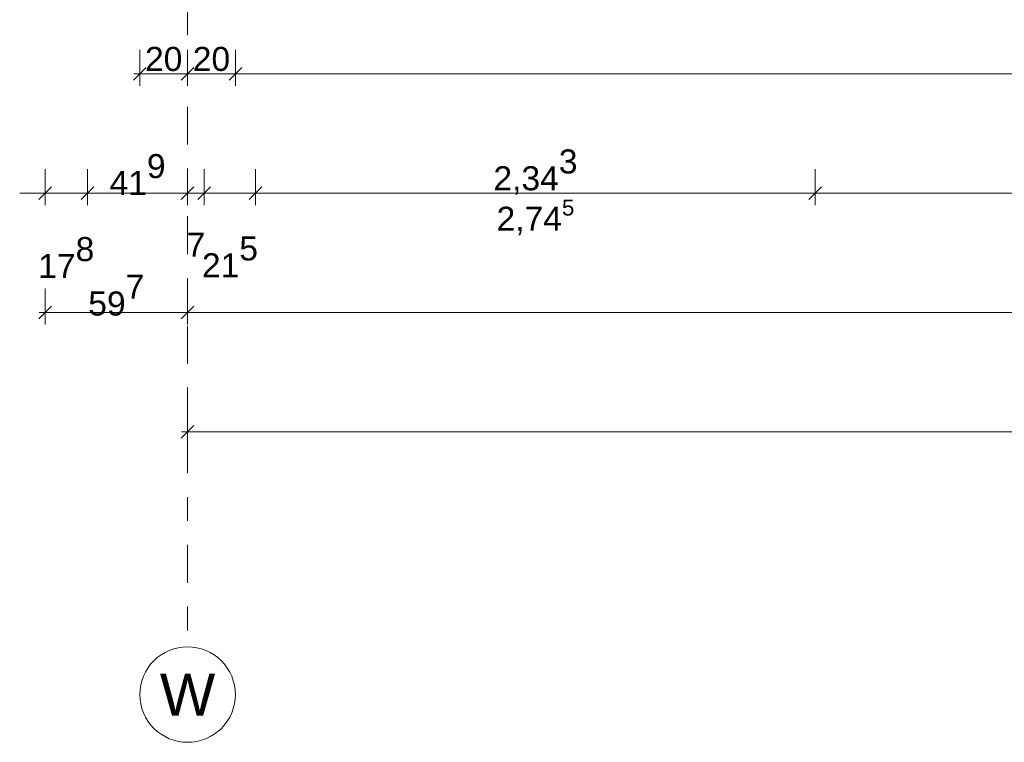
# Model space of a CAD drawing. Header units: metres. Extents: x -180 to 4, y -49 to 6.
# Tile 1 of 183: x -176.12 to -172, y -46.57 to -43.55. Entities that reach past the tile are written whole.
import ezdxf

# ---------------------------------------------------------------- set-up
doc = ezdxf.new("R2010")
doc.units = ezdxf.units.M
doc.header["$LTSCALE"] = 0.05
doc.header["$PDMODE"] = 1
doc.header["$PDSIZE"] = -2
doc.linetypes.add('Linienart-53', pattern=[5.291531, 3.175, -1.058062, 0.352704, -0.705764])
doc.layers.get('0').update_dxf_attribs({"lineweight": 25})
doc.layers.add('70 -71 Achsen- 1 Gebäudeachsen', color=7, linetype='Linienart-53', lineweight=18)
doc.layers.add('Keine', color=7, linetype='Continuous', lineweight=9)
doc.layers.add('70 -76 Bemaßung- 2 Allgemein', color=7, linetype='Continuous', lineweight=5, true_color=0x6666cc)
doc.styles.add('Arial', font='arial.ttf')
doc.dimstyles.new('k+k_klein', dxfattribs={"dimtxt": 0.100689, "dimasz": 0.05302, "dimexe": 0.05, "dimexo": 0.15, "dimgap": 0.005, "dimtad": 1, "dimdec": 3, "dimtxsty": 'Arial', "dimblk": 'VW_SLASH-2', "dimblk1": 'VW_SLASH-2', "dimblk2": 'VW_SLASH-2', "dimcen": 0, "dimdle": 0.025, "dimadec": 3, "dimazin": 0, "dimtfac": 0.75, "dimtdec": 3, "dimtix": 1, "dimtmove": 0, "dimatfit": 0, "dimldrblk": 'VW_FILLEDARROW', "dimfxl": 0.1, "dimfxlon": 1, "dimfrac": 2, "dimtolj": 1, "dimarcsym": 0})

# ---------------------------------------------------------------- blocks, each defined once
blk = doc.blocks.new('VW_SLASH-2')
at = {"color": 0, "linetype": 'ByBlock', "lineweight": -2, "transparency": 16777216}
blk.add_line((0.472, 0), (-1, 0), dxfattribs=at)
at = {"color": 0, "lineweight": 5, "transparency": 16777216, "flags": 128}
blk.add_lwpolyline([(0.5, 0.5), (-0.5, -0.5)], dxfattribs=at)
blk = doc.blocks.new('*D16115')
at = {"layer": '70 -76 Bemaßung- 2 Allgemein', "color": 0, "lineweight": -2}
for p, q in [((-175.421, -45.172), (-175.421, -45.322)), ((-167.821, -45.172), (-167.821, -45.322)), ((-167.874, -45.272), (-175.368, -45.272))]:
    blk.add_line(p, q, dxfattribs=at)
at = {"layer": 'Defpoints', "color": 0}
for p in [(-175.421, -42.294), (-167.821, -42.294), (-175.421, -45.272)]:
    blk.add_point(p, dxfattribs=at)
at = {"layer": '70 -76 Bemaßung- 2 Allgemein', "color": 0, "lineweight": -2, "xscale": 0.05302001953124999, "yscale": 0.05302001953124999, "zscale": 0.05302001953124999, "rotation": 180}
blk.add_blockref('VW_SLASH-2', (-175.421, -45.272), dxfattribs=at)
at = {"layer": '70 -76 Bemaßung- 2 Allgemein', "color": 0, "lineweight": -2, "xscale": 0.05302001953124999, "yscale": 0.05302001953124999, "zscale": 0.05302001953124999}
blk.add_blockref('VW_SLASH-2', (-167.821, -45.272), dxfattribs=at)
at = {"layer": '70 -76 Bemaßung- 2 Allgemein', "color": 0, "insert": (-171.621, -45.2066), "char_height": 0.10069, "attachment_point": 5, "style": 'Arial'}
blk.add_mtext('\\A1;7,60', dxfattribs=at)
blk = doc.blocks.new('VW_FILLEDARROW')
at = {"linetype": 'Continuous', "lineweight": 0, "transparency": 16777216}
blk.add_hatch(color=0, dxfattribs=at).paths.add_polyline_path([(-2.829, 0.758), (0, 0), (-2.829, -0.758)])
at = {"color": 0, "lineweight": 5, "transparency": 16777216, "flags": 128}
blk.add_lwpolyline([(-2.829, 0.758), (0, 0), (-2.829, -0.758)], close=True, dxfattribs=at)
blk = doc.blocks.new('*D16714')
at = {"layer": '70 -76 Bemaßung- 2 Allgemein', "color": 0, "lineweight": -2}
for p, q in [((-176.018, -44.672), (-176.018, -44.822)), ((-175.421, -44.672), (-175.421, -44.822)), ((-175.474, -44.772), (-175.965, -44.772))]:
    blk.add_line(p, q, dxfattribs=at)
at = {"layer": 'Defpoints', "color": 0}
for p in [(-176.018, -31.147), (-175.421, -44.272), (-176.018, -44.772)]:
    blk.add_point(p, dxfattribs=at)
at = {"layer": '70 -76 Bemaßung- 2 Allgemein', "color": 0, "lineweight": -2, "xscale": 0.05302001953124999, "yscale": 0.05302001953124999, "zscale": 0.05302001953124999, "rotation": 180}
blk.add_blockref('VW_SLASH-2', (-176.018, -44.772), dxfattribs=at)
at = {"layer": '70 -76 Bemaßung- 2 Allgemein', "color": 0, "lineweight": -2, "xscale": 0.05302001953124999, "yscale": 0.05302001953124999, "zscale": 0.05302001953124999}
blk.add_blockref('VW_SLASH-2', (-175.421, -44.772), dxfattribs=at)
at = {"layer": '70 -76 Bemaßung- 2 Allgemein', "color": 0, "insert": (-175.7195, -44.6997), "char_height": 0.100689, "attachment_point": 5, "style": 'Arial'}
blk.add_mtext('\\A1;59\\S7^ ;', dxfattribs=at)
blk = doc.blocks.new('*D16715')
at = {"layer": '70 -76 Bemaßung- 2 Allgemein', "color": 0, "lineweight": -2}
for p, q in [((-175.421, -44.672), (-175.421, -44.822)), ((-160.818, -44.672), (-160.818, -44.822)), ((-160.871, -44.772), (-175.368, -44.772))]:
    blk.add_line(p, q, dxfattribs=at)
at = {"layer": 'Defpoints', "color": 0}
for p in [(-160.818, -39.3727), (-175.421, -44.272), (-175.421, -44.772)]:
    blk.add_point(p, dxfattribs=at)
at = {"layer": '70 -76 Bemaßung- 2 Allgemein', "color": 0, "lineweight": -2, "xscale": 0.05302001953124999, "yscale": 0.05302001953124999, "zscale": 0.05302001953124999, "rotation": 180}
blk.add_blockref('VW_SLASH-2', (-175.421, -44.772), dxfattribs=at)
at = {"layer": '70 -76 Bemaßung- 2 Allgemein', "color": 0, "lineweight": -2, "xscale": 0.05302001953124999, "yscale": 0.05302001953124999, "zscale": 0.05302001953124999}
blk.add_blockref('VW_SLASH-2', (-160.818, -44.772), dxfattribs=at)
at = {"layer": '70 -76 Bemaßung- 2 Allgemein', "color": 0, "insert": (-168.1195, -44.6889), "char_height": 0.100689, "attachment_point": 5, "style": 'Arial'}
blk.add_mtext('\\A1;14,60\\S3^ ;', dxfattribs=at)
blk = doc.blocks.new('*D16728')
at = {"layer": '70 -76 Bemaßung- 2 Allgemein', "color": 0, "lineweight": -2}
for p, q in [((-176.018, -44.172), (-176.018, -44.322)), ((-175.84, -44.172), (-175.84, -44.322)), ((-176.071, -44.272), (-176.124, -44.272)), ((-175.84, -44.272), (-176.018, -44.272)), ((-175.787, -44.272), (-175.734, -44.272))]:
    blk.add_line(p, q, dxfattribs=at)
at = {"layer": 'Defpoints', "color": 0}
for p in [(-176.018, -31.147), (-175.84, -31.616), (-176.018, -44.272)]:
    blk.add_point(p, dxfattribs=at)
at = {"layer": '70 -76 Bemaßung- 2 Allgemein', "color": 0, "lineweight": -2, "xscale": 0.05302001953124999, "yscale": 0.05302001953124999, "zscale": 0.05302001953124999}
blk.add_blockref('VW_SLASH-2', (-176.018, -44.272), dxfattribs=at)
at = {"layer": '70 -76 Bemaßung- 2 Allgemein', "color": 0, "lineweight": -2, "xscale": 0.05302001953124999, "yscale": 0.05302001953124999, "zscale": 0.05302001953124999, "rotation": 180}
blk.add_blockref('VW_SLASH-2', (-175.84, -44.272), dxfattribs=at)
at = {"layer": '70 -76 Bemaßung- 2 Allgemein', "color": 0, "insert": (-175.929, -44.5416), "char_height": 0.100689, "attachment_point": 5, "style": 'Arial'}
blk.add_mtext('\\A1;17\\S8^ ;', dxfattribs=at)
blk = doc.blocks.new('*D16729')
at = {"layer": '70 -76 Bemaßung- 2 Allgemein', "color": 0, "lineweight": -2}
for p, q in [((-175.84, -44.172), (-175.84, -44.322)), ((-175.421, -44.172), (-175.421, -44.322)), ((-175.474, -44.272), (-175.787, -44.272))]:
    blk.add_line(p, q, dxfattribs=at)
at = {"layer": 'Defpoints', "color": 0}
for p in [(-175.84, -31.616), (-175.421, -41.294), (-175.84, -44.272)]:
    blk.add_point(p, dxfattribs=at)
at = {"layer": '70 -76 Bemaßung- 2 Allgemein', "color": 0, "lineweight": -2, "xscale": 0.05302001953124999, "yscale": 0.05302001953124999, "zscale": 0.05302001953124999, "rotation": 180}
blk.add_blockref('VW_SLASH-2', (-175.84, -44.272), dxfattribs=at)
at = {"layer": '70 -76 Bemaßung- 2 Allgemein', "color": 0, "lineweight": -2, "xscale": 0.05302001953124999, "yscale": 0.05302001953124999, "zscale": 0.05302001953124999}
blk.add_blockref('VW_SLASH-2', (-175.421, -44.272), dxfattribs=at)
at = {"layer": '70 -76 Bemaßung- 2 Allgemein', "color": 0, "insert": (-175.6305, -44.1939), "char_height": 0.100689, "attachment_point": 5, "style": 'Arial'}
blk.add_mtext('\\A1;41\\S9^ ;', dxfattribs=at)
blk = doc.blocks.new('*D16730')
at = {"layer": '70 -76 Bemaßung- 2 Allgemein', "color": 0, "lineweight": -2}
for p, q in [((-175.421, -44.172), (-175.421, -44.322)), ((-175.351, -44.172), (-175.351, -44.322)), ((-175.474, -44.272), (-175.527, -44.272)), ((-175.351, -44.272), (-175.421, -44.272)), ((-175.298, -44.272), (-175.245, -44.272))]:
    blk.add_line(p, q, dxfattribs=at)
at = {"layer": 'Defpoints', "color": 0}
for p in [(-175.351, -31.794), (-175.421, -41.294), (-175.421, -44.272)]:
    blk.add_point(p, dxfattribs=at)
at = {"layer": '70 -76 Bemaßung- 2 Allgemein', "color": 0, "lineweight": -2, "xscale": 0.05302001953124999, "yscale": 0.05302001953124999, "zscale": 0.05302001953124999}
blk.add_blockref('VW_SLASH-2', (-175.421, -44.272), dxfattribs=at)
at = {"layer": '70 -76 Bemaßung- 2 Allgemein', "color": 0, "lineweight": -2, "xscale": 0.05302001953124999, "yscale": 0.05302001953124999, "zscale": 0.05302001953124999, "rotation": 180}
blk.add_blockref('VW_SLASH-2', (-175.351, -44.272), dxfattribs=at)
at = {"layer": '70 -76 Bemaßung- 2 Allgemein', "color": 0, "insert": (-175.386, -44.4881), "char_height": 0.10069, "attachment_point": 5, "style": 'Arial'}
blk.add_mtext('\\A1;7', dxfattribs=at)
blk = doc.blocks.new('*D16731')
at = {"layer": '70 -76 Bemaßung- 2 Allgemein', "color": 0, "lineweight": -2}
for p, q in [((-175.351, -44.172), (-175.351, -44.322)), ((-175.136, -44.172), (-175.136, -44.322)), ((-175.404, -44.272), (-175.457, -44.272)), ((-175.136, -44.272), (-175.351, -44.272)), ((-175.083, -44.272), (-175.03, -44.272))]:
    blk.add_line(p, q, dxfattribs=at)
at = {"layer": 'Defpoints', "color": 0}
for p in [(-175.136, -31.297), (-175.351, -31.794), (-175.351, -44.272)]:
    blk.add_point(p, dxfattribs=at)
at = {"layer": '70 -76 Bemaßung- 2 Allgemein', "color": 0, "lineweight": -2, "xscale": 0.05302001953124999, "yscale": 0.05302001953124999, "zscale": 0.05302001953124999}
blk.add_blockref('VW_SLASH-2', (-175.351, -44.272), dxfattribs=at)
at = {"layer": '70 -76 Bemaßung- 2 Allgemein', "color": 0, "lineweight": -2, "xscale": 0.05302001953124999, "yscale": 0.05302001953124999, "zscale": 0.05302001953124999, "rotation": 180}
blk.add_blockref('VW_SLASH-2', (-175.136, -44.272), dxfattribs=at)
at = {"layer": '70 -76 Bemaßung- 2 Allgemein', "color": 0, "insert": (-175.2435, -44.5389), "char_height": 0.100689, "attachment_point": 5, "style": 'Arial'}
blk.add_mtext('\\A1;21\\S5^ ;', dxfattribs=at)
blk = doc.blocks.new('*D16732')
at = {"layer": '70 -76 Bemaßung- 2 Allgemein', "color": 0, "lineweight": -2}
for p, q in [((-175.136, -44.172), (-175.136, -44.322)), ((-172.7927, -44.172), (-172.7927, -44.322)), ((-172.8457, -44.272), (-175.083, -44.272))]:
    blk.add_line(p, q, dxfattribs=at)
at = {"layer": 'Defpoints', "color": 0}
for p in [(-175.136, -31.297), (-172.7927, -31.297), (-175.136, -44.272)]:
    blk.add_point(p, dxfattribs=at)
at = {"layer": '70 -76 Bemaßung- 2 Allgemein', "color": 0, "lineweight": -2, "xscale": 0.05302001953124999, "yscale": 0.05302001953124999, "zscale": 0.05302001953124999, "rotation": 180}
blk.add_blockref('VW_SLASH-2', (-175.136, -44.272), dxfattribs=at)
at = {"layer": '70 -76 Bemaßung- 2 Allgemein', "color": 0, "lineweight": -2, "xscale": 0.05302001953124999, "yscale": 0.05302001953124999, "zscale": 0.05302001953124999}
blk.add_blockref('VW_SLASH-2', (-172.7927, -44.272), dxfattribs=at)
at = {"layer": '70 -76 Bemaßung- 2 Allgemein', "color": 0, "insert": (-173.9643, -44.1839), "char_height": 0.100689, "attachment_point": 5, "style": 'Arial'}
blk.add_mtext('\\A1;2,34\\S3^ ;', dxfattribs=at)
blk = doc.blocks.new('*D16733')
at = {"layer": '70 -76 Bemaßung- 2 Allgemein', "color": 0, "lineweight": -2}
for p, q in [((-172.7927, -44.172), (-172.7927, -44.322)), ((-170.4493, -44.172), (-170.4493, -44.322)), ((-170.5024, -44.272), (-172.7396, -44.272))]:
    blk.add_line(p, q, dxfattribs=at)
at = {"layer": 'Defpoints', "color": 0}
for p in [(-172.7927, -31.297), (-170.4493, -31.297), (-172.7927, -44.272)]:
    blk.add_point(p, dxfattribs=at)
at = {"layer": '70 -76 Bemaßung- 2 Allgemein', "color": 0, "lineweight": -2, "xscale": 0.05302001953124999, "yscale": 0.05302001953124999, "zscale": 0.05302001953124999, "rotation": 180}
blk.add_blockref('VW_SLASH-2', (-172.7927, -44.272), dxfattribs=at)
at = {"layer": '70 -76 Bemaßung- 2 Allgemein', "color": 0, "lineweight": -2, "xscale": 0.05302001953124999, "yscale": 0.05302001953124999, "zscale": 0.05302001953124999}
blk.add_blockref('VW_SLASH-2', (-170.4493, -44.272), dxfattribs=at)
at = {"layer": '70 -76 Bemaßung- 2 Allgemein', "color": 0, "insert": (-171.621, -44.1839), "char_height": 0.100689, "attachment_point": 5, "style": 'Arial'}
blk.add_mtext('\\A1;2,34\\S3^ ;', dxfattribs=at)
blk = doc.blocks.new('*D16887')
at = {"layer": '70 -76 Bemaßung- 2 Allgemein', "color": 0, "lineweight": -2}
for p, q in [((-175.621, -43.672), (-175.621, -43.822)), ((-175.421, -43.672), (-175.421, -43.822)), ((-175.474, -43.772), (-175.568, -43.772))]:
    blk.add_line(p, q, dxfattribs=at)
at = {"layer": 'Defpoints', "color": 0}
for p in [(-175.621, -30.997), (-175.421, -40.794), (-175.621, -43.772)]:
    blk.add_point(p, dxfattribs=at)
at = {"layer": '70 -76 Bemaßung- 2 Allgemein', "color": 0, "lineweight": -2, "xscale": 0.05302001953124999, "yscale": 0.05302001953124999, "zscale": 0.05302001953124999, "rotation": 180}
blk.add_blockref('VW_SLASH-2', (-175.621, -43.772), dxfattribs=at)
at = {"layer": '70 -76 Bemaßung- 2 Allgemein', "color": 0, "lineweight": -2, "xscale": 0.05302001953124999, "yscale": 0.05302001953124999, "zscale": 0.05302001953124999}
blk.add_blockref('VW_SLASH-2', (-175.421, -43.772), dxfattribs=at)
at = {"layer": '70 -76 Bemaßung- 2 Allgemein', "color": 0, "insert": (-175.521, -43.7106), "char_height": 0.10069, "attachment_point": 5, "style": 'Arial'}
blk.add_mtext('\\A1;20', dxfattribs=at)
blk = doc.blocks.new('*D16888')
at = {"layer": '70 -76 Bemaßung- 2 Allgemein', "color": 0, "lineweight": -2}
for p, q in [((-175.421, -43.672), (-175.421, -43.822)), ((-175.221, -43.672), (-175.221, -43.822)), ((-175.274, -43.772), (-175.368, -43.772))]:
    blk.add_line(p, q, dxfattribs=at)
at = {"layer": 'Defpoints', "color": 0}
for p in [(-175.221, -30.997), (-175.421, -40.794), (-175.421, -43.772)]:
    blk.add_point(p, dxfattribs=at)
at = {"layer": '70 -76 Bemaßung- 2 Allgemein', "color": 0, "lineweight": -2, "xscale": 0.05302001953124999, "yscale": 0.05302001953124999, "zscale": 0.05302001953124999, "rotation": 180}
blk.add_blockref('VW_SLASH-2', (-175.421, -43.772), dxfattribs=at)
at = {"layer": '70 -76 Bemaßung- 2 Allgemein', "color": 0, "lineweight": -2, "xscale": 0.05302001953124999, "yscale": 0.05302001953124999, "zscale": 0.05302001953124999}
blk.add_blockref('VW_SLASH-2', (-175.221, -43.772), dxfattribs=at)
at = {"layer": '70 -76 Bemaßung- 2 Allgemein', "color": 0, "insert": (-175.321, -43.7106), "char_height": 0.10069, "attachment_point": 5, "style": 'Arial'}
blk.add_mtext('\\A1;20', dxfattribs=at)
blk = doc.blocks.new('*D16889')
at = {"layer": '70 -76 Bemaßung- 2 Allgemein', "color": 0, "lineweight": -2}
for p, q in [((-175.221, -43.672), (-175.221, -43.822)), ((-168.021, -43.672), (-168.021, -43.822)), ((-168.074, -43.772), (-175.168, -43.772))]:
    blk.add_line(p, q, dxfattribs=at)
at = {"layer": 'Defpoints', "color": 0}
for p in [(-175.221, -30.997), (-168.021, -30.997), (-175.221, -43.772)]:
    blk.add_point(p, dxfattribs=at)
at = {"layer": '70 -76 Bemaßung- 2 Allgemein', "color": 0, "lineweight": -2, "xscale": 0.05302001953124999, "yscale": 0.05302001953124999, "zscale": 0.05302001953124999, "rotation": 180}
blk.add_blockref('VW_SLASH-2', (-175.221, -43.772), dxfattribs=at)
at = {"layer": '70 -76 Bemaßung- 2 Allgemein', "color": 0, "lineweight": -2, "xscale": 0.05302001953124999, "yscale": 0.05302001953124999, "zscale": 0.05302001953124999}
blk.add_blockref('VW_SLASH-2', (-168.021, -43.772), dxfattribs=at)
at = {"layer": '70 -76 Bemaßung- 2 Allgemein', "color": 0, "insert": (-171.621, -43.7016), "char_height": 0.10069, "attachment_point": 5, "style": 'Arial'}
blk.add_mtext('\\A1;7,20', dxfattribs=at)
blk = doc.blocks.new('Gruppe-15761')
at = {"layer": '70 -76 Bemaßung- 2 Allgemein', "insert": (-173.9643, -44.2987), "char_height": 0.100689, "width": 0.455, "attachment_point": 2, "line_spacing_factor": 0.96878, "style": 'Arial'}
blk.add_mtext('\\A1;2,74{\\H0.6667x;\\S5^ ;}', dxfattribs=at)
blk = doc.blocks.new('_Achsen (3D)')
at = {"layer": '70 -71 Achsen- 1 Gebäudeachsen', "transparency": 33554687}
blk.add_line((-175.421, 3.8), (-175.421, -46.172), dxfattribs=at)
at = {"color": 255, "transparency": 33554687}
blk.add_wipeout([(-175.421, -46.172), (-175.4014, -46.173), (-175.382, -46.1759), (-175.3629, -46.1807), (-175.3445, -46.1873), (-175.3267, -46.1957), (-175.3099, -46.2057), (-175.2941, -46.2174), (-175.2796, -46.2306), (-175.2664, -46.2452), (-175.2547, -46.2609), (-175.2446, -46.2778), (-175.2362, -46.2955), (-175.2296, -46.314), (-175.2248, -46.333), (-175.222, -46.3524), (-175.221, -46.372), (-175.222, -46.3916), (-175.2248, -46.4111), (-175.2296, -46.4301), (-175.2362, -46.4486), (-175.2446, -46.4663), (-175.2547, -46.4832), (-175.2664, -46.4989), (-175.2796, -46.5135), (-175.2941, -46.5266), (-175.3099, -46.5383), (-175.3267, -46.5484), (-175.3445, -46.5568), (-175.3629, -46.5634), (-175.382, -46.5682), (-175.4014, -46.5711), (-175.421, -46.572), (-175.4406, -46.5711), (-175.46, -46.5682), (-175.4791, -46.5634), (-175.4975, -46.5568), (-175.5153, -46.5484), (-175.5321, -46.5383), (-175.5479, -46.5266), (-175.5624, -46.5135), (-175.5756, -46.4989), (-175.5873, -46.4832), (-175.5974, -46.4663), (-175.6058, -46.4486), (-175.6124, -46.4301), (-175.6172, -46.4111), (-175.62, -46.3916), (-175.621, -46.372), (-175.62, -46.3524), (-175.6172, -46.333), (-175.6124, -46.314), (-175.6058, -46.2955), (-175.5974, -46.2778), (-175.5873, -46.2609), (-175.5756, -46.2452), (-175.5624, -46.2306), (-175.5479, -46.2174), (-175.5321, -46.2057), (-175.5153, -46.1957), (-175.4975, -46.1873), (-175.4791, -46.1807), (-175.46, -46.1759), (-175.4406, -46.173)], dxfattribs=at).dxf.layer = 'Keine'
at = {"layer": 'Keine', "transparency": 33554687, "flags": 128}
blk.add_lwpolyline([(-175.421, -46.172), (-175.4014, -46.173), (-175.382, -46.1759), (-175.3629, -46.1807), (-175.3445, -46.1873), (-175.3267, -46.1957), (-175.3099, -46.2057), (-175.2941, -46.2174), (-175.2796, -46.2306), (-175.2664, -46.2452), (-175.2547, -46.2609), (-175.2446, -46.2778), (-175.2362, -46.2955), (-175.2296, -46.314), (-175.2248, -46.333), (-175.222, -46.3524), (-175.221, -46.372), (-175.222, -46.3916), (-175.2248, -46.4111), (-175.2296, -46.4301), (-175.2362, -46.4486), (-175.2446, -46.4663), (-175.2547, -46.4832), (-175.2664, -46.4989), (-175.2796, -46.5135), (-175.2941, -46.5266), (-175.3099, -46.5383), (-175.3267, -46.5484), (-175.3445, -46.5568), (-175.3629, -46.5634), (-175.382, -46.5682), (-175.4014, -46.5711), (-175.421, -46.572), (-175.4406, -46.5711), (-175.46, -46.5682), (-175.4791, -46.5634), (-175.4975, -46.5568), (-175.5153, -46.5484), (-175.5321, -46.5383), (-175.5479, -46.5266), (-175.5624, -46.5135), (-175.5756, -46.4989), (-175.5873, -46.4832), (-175.5974, -46.4663), (-175.6058, -46.4486), (-175.6124, -46.4301), (-175.6172, -46.4111), (-175.62, -46.3916), (-175.621, -46.372), (-175.62, -46.3524), (-175.6172, -46.333), (-175.6124, -46.314), (-175.6058, -46.2955), (-175.5974, -46.2778), (-175.5873, -46.2609), (-175.5756, -46.2452), (-175.5624, -46.2306), (-175.5479, -46.2174), (-175.5321, -46.2057), (-175.5153, -46.1957), (-175.4975, -46.1873), (-175.4791, -46.1807), (-175.46, -46.1759), (-175.4406, -46.173)], close=True, dxfattribs=at)
at = {"layer": 'Keine', "transparency": 33554687, "insert": (-175.421, -46.372), "char_height": 0.1762, "attachment_point": 5, "line_spacing_factor": 0.970891, "style": 'Arial'}
blk.add_mtext('W', dxfattribs=at)
blk = doc.blocks.new('Gruppe-15232')
at = {"layer": '70 -76 Bemaßung- 2 Allgemein'}
dim = blk.add_aligned_dim(p1=(-167.82099996, -42.29404198), p2=(-175.42099996, -42.29404198), distance=2.978, text='7,60', dimstyle='k+k_klein', override={"dimtxt": 0.100689, "dimgap": 0.005, "dimdec": 8, "dimpost": '<>', "dimtxsty": 'Arial', "dimtmove": 2}, dxfattribs=at)
dim.commit()
dim.dimension.update_dxf_attribs({"geometry": '*D16115', "text_midpoint": (-171.62099996, -45.20657844)})
blk = doc.blocks.new('Gruppe-15267')
at = {"layer": '70 -76 Bemaßung- 2 Allgemein'}
for base, p1, p2, text, picture, middle in [((-176.01799996, -44.77204198), (-175.42099996, -44.27204198), (-176.01799996, -31.14704198), '59\\S7^ ;', '*D16714', (-175.71949996, -44.69971483)), ((-175.42099996, -44.77204198), (-160.81799996, -39.37265169), (-175.42099996, -44.27204198), '14,60\\S3^ ;', '*D16715', (-168.11949996, -44.68894115))]:
    dim = blk.add_linear_dim(base=base, p1=p1, p2=p2, text=text, dimstyle='k+k_klein', override={"dimtxt": 0.100689, "dimgap": 0.005, "dimdec": 8, "dimpost": '<>', "dimtxsty": 'Arial', "dimtmove": 2}, dxfattribs=at)
    dim.commit()
    dim.dimension.update_dxf_attribs({"geometry": picture, "text_midpoint": middle})
blk = doc.blocks.new('Gruppe-15268')
at = {"layer": '70 -76 Bemaßung- 2 Allgemein'}
for base, p1, p2, text, override, picture, middle in [((-176.018, -44.272), (-175.84, -31.616), (-176.018, -31.147), '17\\S8^ ;', {"dimtxt": 0.100689, "dimgap": 0.01, "dimpost": '<>', "dimtxsty": 'Arial', "dimtix": 0, "dimtmove": 2}, '*D16728', (-175.929, -44.5416)), ((-175.351, -44.272), (-175.136, -31.297), (-175.351, -31.794), '21\\S5^ ;', {"dimtxt": 0.100689, "dimgap": 0.01, "dimpost": '<>', "dimtxsty": 'Arial', "dimtix": 0, "dimtmove": 2}, '*D16731', (-175.2435, -44.5389)), ((-175.84, -44.272), (-175.421, -41.294), (-175.84, -31.616), '41\\S9^ ;', {"dimtxt": 0.100689, "dimgap": 0.01, "dimpost": '<>', "dimtxsty": 'Arial', "dimtmove": 2}, '*D16729', (-175.6305, -44.1939)), ((-175.421, -44.272), (-175.351, -31.794), (-175.421, -41.294), '7', {"dimtxt": 0.100689, "dimgap": 0.01, "dimpost": '<>', "dimtxsty": 'Arial', "dimtix": 0, "dimtmove": 2}, '*D16730', (-175.386, -44.4881))]:
    dim = blk.add_linear_dim(base=base, p1=p1, p2=p2, text=text, dimstyle='k+k_klein', override=override, dxfattribs=at)
    dim.commit()
    dim.dimension.update_dxf_attribs({"geometry": picture, "text_midpoint": middle})
for p1, p2, picture, middle in [((-172.7927, -31.297), (-175.136, -31.297), '*D16732', (-173.9643, -44.1839)), ((-170.4493, -31.297), (-172.7927, -31.297), '*D16733', (-171.621, -44.1839))]:
    dim = blk.add_aligned_dim(p1=p1, p2=p2, distance=12.975, text='2,34\\S3^ ;', dimstyle='k+k_klein', override={"dimtxt": 0.100689, "dimgap": 0.01, "dimpost": '<>', "dimtxsty": 'Arial', "dimtmove": 2}, dxfattribs=at)
    dim.commit()
    dim.dimension.update_dxf_attribs({"geometry": picture, "text_midpoint": middle})
blk = doc.blocks.new('Gruppe-15269')
at = {"layer": '70 -76 Bemaßung- 2 Allgemein'}
for base, p1, p2, picture, middle in [((-175.62099996, -43.77204198), (-175.42099996, -40.79404198), (-175.62099996, -30.99704198), '*D16887', (-175.52099996, -43.71064042)), ((-175.42099996, -43.77204198), (-175.22099996, -30.99704198), (-175.42099996, -40.79404198), '*D16888', (-175.32099996, -43.71064042))]:
    dim = blk.add_linear_dim(base=base, p1=p1, p2=p2, text='20', dimstyle='k+k_klein', override={"dimtxt": 0.100689, "dimgap": 0.01, "dimdec": 8, "dimpost": '<>', "dimtxsty": 'Arial', "dimtmove": 2}, dxfattribs=at)
    dim.commit()
    dim.dimension.update_dxf_attribs({"geometry": picture, "text_midpoint": middle})
dim = blk.add_aligned_dim(p1=(-168.02099996, -30.99704198), p2=(-175.22099996, -30.99704198), distance=12.775, text='7,20', dimstyle='k+k_klein', override={"dimtxt": 0.100689, "dimgap": 0.01, "dimdec": 8, "dimpost": '<>', "dimtxsty": 'Arial', "dimtmove": 2}, dxfattribs=at)
dim.commit()
dim.dimension.update_dxf_attribs({"geometry": '*D16889', "text_midpoint": (-171.62099996, -43.70157844)})
blk = doc.blocks.new('_OG1_2D Bemaßung_ Beschriftung (2D)')
at = {"layer": '70 -76 Bemaßung- 2 Allgemein'}
for name in ['Gruppe-15269', 'Gruppe-15268', 'Gruppe-15267', 'Gruppe-15232']:
    blk.add_blockref(name, (0, 0), dxfattribs=at)
at = {"layer": '70 -76 Bemaßung- 2 Allgemein', "color": 7}
blk.add_blockref('Gruppe-15761', (0, 0), dxfattribs=at)

msp = doc.modelspace()

# ---------------------------------------------------------------- block references
at = {"layer": 'Keine', "color": 1}
msp.add_blockref('_OG1_2D Bemaßung_ Beschriftung (2D)', (0, 0), dxfattribs=at)

# ---------------------------------------------------------------- next in the draw order: block references
msp.add_blockref('_Achsen (3D)', (0, 0), dxfattribs=at)

doc.saveas('drawing.dxf')
